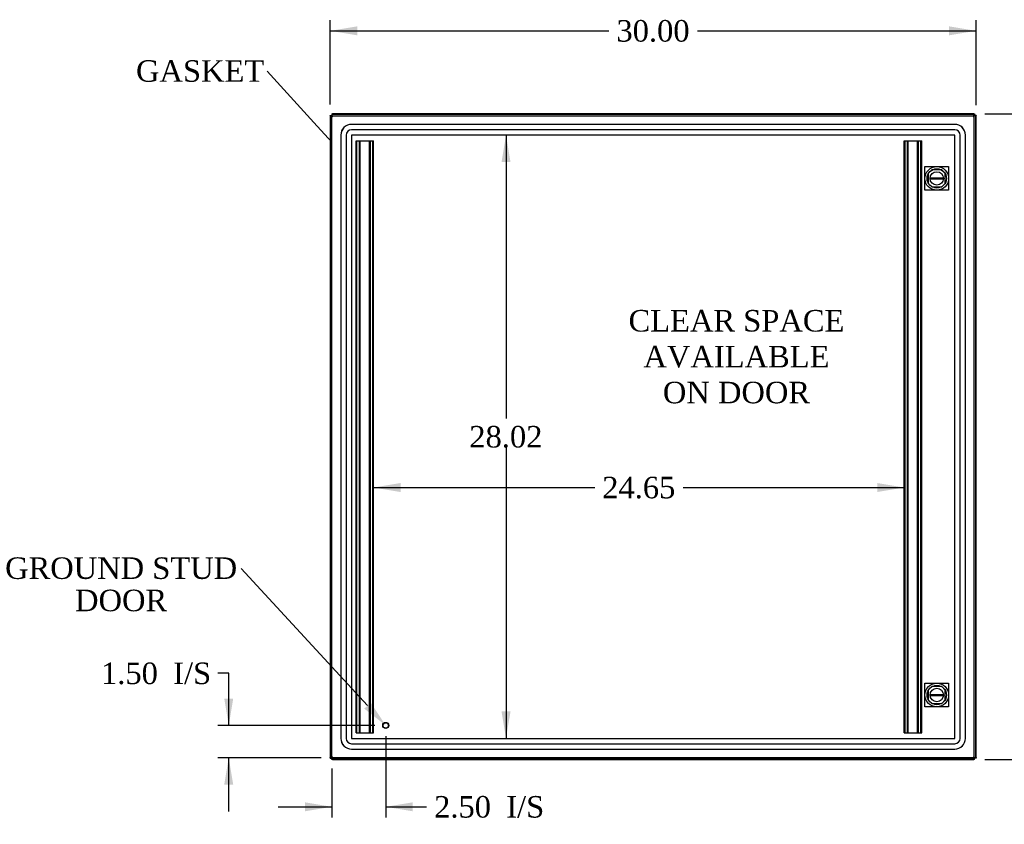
# Model space of a CAD drawing. Header units: inches. Extents: x 1 to 240, y -1 to 159.
# Tile 4 of 10: x 39 to 84, y 68 to 105. Entities that reach past the tile are written whole.
import ezdxf
from ezdxf import colors
from ezdxf.entities.mleader import LeaderData, LeaderLine
from ezdxf.enums import TextEntityAlignment as Align
from ezdxf.lldxf.tags import DXFTag
from ezdxf.math import Vec2, Vec3

# ---------------------------------------------------------------- set-up
doc = ezdxf.new("R2010")
doc.units = ezdxf.units.IN
doc.header["$MEASUREMENT"] = 0
for name, color, linetype in [('COM52809', 7, 'Continuous'), ('COM53844', 7, 'Continuous'), ('COM54638', 7, 'Continuous'), ('COM70219', 7, 'Continuous'), ('Default', 7, 'Continuous'), ('DV1_Default', 7, 'Continuous'), ('LOK10000', 7, 'Continuous'), ('STD21878', 7, 'Continuous')]:
    doc.layers.add(name, color=color, linetype=linetype)
doc.styles.add('SEACAD_Times_New_Roman', font='times.ttf')
tags = doc.linetypes.add('HIDDEN2', pattern=[0.1875, 0.125, -0.0625]).pattern_tags.tags
tags[6:7] = [DXFTag(74, 4), DXFTag(75, 0), DXFTag(340, '0'), DXFTag(46, 0.0), DXFTag(50, 0.0), DXFTag(44, 0.0), DXFTag(45, 0.0)]
tags[4:5] = [DXFTag(74, 4), DXFTag(75, 0), DXFTag(340, '0'), DXFTag(46, 0.0), DXFTag(50, 0.0), DXFTag(44, 0.0), DXFTag(45, 0.0)]
doc.dimstyles.new('HAMMOND_(STH_-_240x160)', dxfattribs={"dimtxt": 1, "dimasz": 1.25, "dimexe": 0.5, "dimexo": 0.5, "dimgap": 0.25, "dimtad": 0, "dimtih": 1, "dimtoh": 1, "dimzin": 0, "dimdsep": 46, "dimtxsty": 'SEACAD_Times_New_Roman', "dimblk1": '_SE_FILLED', "dimblk2": '_SE_FILLED', "dimsah": 1, "dimcen": 0.5, "dimadec": 0, "dimazin": 0, "dimtfac": 0.8, "dimtofl": 0, "dimtmove": 0, "dimatfit": 3, "dimfxl": 1, "dimtolj": 1, "dimtzin": 0, "dimarcsym": 0})

# ---------------------------------------------------------------- blocks, each defined once
blk = doc.blocks.new('_SE_FILLED')
at = {"color": 0}
blk.add_line((0, 0), (-1, 0), dxfattribs=at)
blk.add_solid([(0, 0), (-1, -0.1665), (-1, 0.1665), (0, 0)], dxfattribs=at)
blk = doc.blocks.new('SE')
at = {"layer": 'COM52809', "color": 7, "linetype": 'Continuous'}
for p, q in [((53.161, 70.814), (53.161, 100.639)), ((53.161, 100.639), (53.207, 100.639)), ((53.233, 100.639), (53.207, 100.639)), ((53.233, 100.711), (83.058, 100.711)), ((53.233, 100.711), (53.233, 100.665)), ((53.233, 100.639), (53.233, 100.665)), ((53.269, 100.603), (53.233, 100.639)), ((83.023, 100.603), (83.059, 100.639)), ((83.058, 100.711), (83.058, 100.665)), ((83.058, 100.639), (83.058, 100.665)), ((83.059, 100.639), (83.085, 100.639)), ((83.13, 100.639), (83.085, 100.639)), ((83.13, 100.639), (83.13, 70.814)), ((53.269, 100.603), (53.269, 100.603)), ((53.269, 100.603), (53.269, 100.603)), ((53.269, 100.603), (53.269, 100.603)), ((53.269, 100.603), (53.269, 100.603)), ((83.022, 100.603), (83.023, 100.603)), ((83.022, 100.603), (83.022, 100.603)), ((83.023, 100.603), (83.022, 100.603)), ((83.023, 100.603), (83.023, 100.603)), ((53.161, 70.814), (53.207, 70.814)), ((53.233, 70.814), (53.207, 70.814)), ((53.259, 70.84), (53.233, 70.814)), ((53.233, 70.814), (53.233, 70.787)), ((53.233, 70.742), (53.233, 70.787)), ((83.058, 70.742), (53.233, 70.742)), ((53.269, 70.85), (53.269, 70.85)), ((53.269, 70.849), (53.269, 70.85)), ((53.269, 70.85), (53.269, 70.849)), ((53.269, 70.849), (53.269, 70.849)), ((53.269, 70.849), (53.269, 70.849)), ((83.023, 70.85), (83.022, 70.85)), ((83.022, 70.85), (83.022, 70.849)), ((83.022, 70.849), (83.023, 70.849)), ((83.023, 70.849), (83.023, 70.85)), ((83.023, 70.849), (83.023, 70.849)), ((83.025, 70.847), (83.058, 70.814)), ((83.058, 70.814), (83.058, 70.787)), ((83.058, 70.742), (83.058, 70.787)), ((83.059, 70.814), (83.085, 70.814)), ((83.13, 70.814), (83.085, 70.814))]:
    blk.add_line(p, q, dxfattribs=at)
at = {"layer": 'COM52809', "color": 7, "linetype": 'HIDDEN2'}
for p, q in [((53.233, 70.814), (53.233, 100.638)), ((53.234, 100.639), (83.058, 100.639)), ((83.058, 100.638), (83.058, 70.814)), ((81.103, 98.121), (80.939, 97.957)), ((80.939, 97.957), (80.939, 97.495)), ((81.565, 98.121), (81.103, 98.121)), ((81.73, 97.957), (81.565, 98.121)), ((81.73, 97.495), (81.73, 97.957)), ((80.939, 97.495), (81.103, 97.33)), ((81.565, 97.33), (81.73, 97.495)), ((81.103, 97.33), (81.565, 97.33)), ((81.103, 74.122), (80.939, 73.958)), ((81.565, 74.122), (81.103, 74.122)), ((81.73, 73.958), (81.565, 74.122)), ((80.939, 73.958), (80.939, 73.496)), ((81.73, 73.496), (81.73, 73.958)), ((80.939, 73.496), (81.103, 73.331)), ((81.103, 73.331), (81.565, 73.331)), ((81.565, 73.331), (81.73, 73.496)), ((83.058, 70.814), (53.234, 70.814))]:
    blk.add_line(p, q, dxfattribs=at)
at = {"layer": 'COM52809', "color": 7, "linetype": 'Continuous'}
for centre, start, end in [((53.65, 101.341), 237.7263, 242.6805), ((52.531, 100.222), 27.3195, 32.2737), ((83.761, 100.222), 147.7263, 152.6805), ((82.641, 101.341), 297.3195, 302.2737), ((53.65, 70.111), 117.3195, 122.2737), ((52.531, 71.231), 327.7263, 332.6805), ((82.641, 70.111), 57.7263, 62.6805), ((83.761, 71.231), 207.3195, 212.2737)]:
    blk.add_arc(centre, 0.831, start, end, dxfattribs=at)
at = {"layer": 'COM53844', "color": 7, "linetype": 'HIDDEN2'}
for p, q in [((54.358, 71.964), (54.358, 99.464)), ((54.358, 99.464), (54.439, 99.464)), ((54.396, 71.964), (54.396, 99.464)), ((54.439, 99.464), (55.09, 99.464)), ((54.508, 71.964), (54.508, 99.464)), ((54.546, 71.964), (54.546, 99.464)), ((54.983, 71.964), (54.983, 99.464)), ((55.021, 71.964), (55.021, 99.464)), ((55.09, 99.464), (55.171, 99.464)), ((55.133, 71.964), (55.133, 99.464)), ((55.171, 71.964), (55.171, 99.464)), ((79.821, 71.964), (79.821, 99.464)), ((79.821, 99.464), (79.902, 99.464)), ((79.859, 71.964), (79.859, 99.464)), ((79.902, 99.464), (80.552, 99.464)), ((79.971, 71.964), (79.971, 99.464)), ((80.009, 71.964), (80.009, 99.464)), ((80.445, 71.964), (80.445, 99.464)), ((80.483, 71.964), (80.483, 99.464)), ((80.552, 99.464), (80.633, 99.464)), ((80.595, 71.964), (80.595, 99.464)), ((80.633, 71.964), (80.633, 99.464)), ((54.358, 71.964), (54.439, 71.964)), ((54.439, 71.964), (55.09, 71.964)), ((55.09, 71.964), (55.171, 71.964)), ((79.821, 71.964), (79.902, 71.964)), ((79.902, 71.964), (80.552, 71.964)), ((80.552, 71.964), (80.633, 71.964))]:
    blk.add_line(p, q, dxfattribs=at)
at = {"layer": 'COM54638', "color": 7, "linetype": 'Continuous'}
for p, q in [((53.157, 100.654), (53.229, 100.654)), ((53.157, 100.632), (53.157, 100.654)), ((53.229, 100.639), (53.229, 100.654)), ((53.23, 100.726), (53.23, 100.654)), ((53.23, 100.726), (53.252, 100.726)), ((53.252, 100.726), (53.252, 100.711)), ((83.063, 100.726), (53.252, 100.726)), ((83.063, 100.726), (83.085, 100.726)), ((83.063, 100.726), (83.063, 100.654)), ((83.063, 100.654), (83.085, 100.654)), ((83.085, 100.726), (83.085, 100.654)), ((83.157, 100.654), (83.085, 100.654)), ((83.085, 100.654), (83.085, 100.639)), ((83.157, 100.654), (83.157, 100.632)), ((53.157, 100.632), (53.161, 100.632)), ((53.157, 100.632), (53.157, 70.821)), ((83.157, 100.632), (83.13, 100.632)), ((83.157, 70.821), (83.157, 100.632)), ((53.157, 70.798), (53.157, 70.821)), ((53.157, 70.821), (53.161, 70.821)), ((53.157, 70.798), (53.229, 70.798)), ((53.229, 70.798), (53.229, 70.814)), ((53.23, 70.726), (53.23, 70.798)), ((53.252, 70.726), (53.23, 70.726)), ((53.252, 70.726), (53.252, 70.742)), ((53.252, 70.726), (83.063, 70.726)), ((83.085, 70.798), (83.063, 70.798)), ((83.063, 70.726), (83.063, 70.798)), ((83.085, 70.726), (83.063, 70.726)), ((83.085, 70.814), (83.085, 70.798)), ((83.085, 70.726), (83.085, 70.798)), ((83.157, 70.798), (83.085, 70.798)), ((83.157, 70.821), (83.13, 70.821)), ((83.157, 70.821), (83.157, 70.798))]:
    blk.add_line(p, q, dxfattribs=at)
for points, knots in [([(53.252, 100.726), (53.252, 100.726), (53.253, 100.726), (53.254, 100.725), (53.256, 100.724), (53.257, 100.723), (53.258, 100.722), (53.26, 100.719), (53.261, 100.717), (53.263, 100.715), (53.264, 100.713), (53.264, 100.712)], [0, 0, 0, 0, 0.0371909, 0.0742918, 0.1113003, 0.1482144, 0.1850317, 0.2217502, 0.2583676, 0.2948818, 0.3238995, 0.3238995, 0.3238995, 0.3238995]), ([(83.051, 100.712), (83.052, 100.714), (83.053, 100.717), (83.056, 100.721), (83.058, 100.724), (83.061, 100.726), (83.062, 100.726), (83.063, 100.726)], [0.6762285, 0.6762285, 0.6762285, 0.6762285, 0.7416859, 0.80582, 0.8702582, 0.9349888, 1, 1, 1, 1]), ([(83.062, 100.636), (83.064, 100.639), (83.065, 100.641), (83.073, 100.65), (83.079, 100.654), (83.085, 100.654)], [0.3395489, 0.3395489, 0.3395489, 0.3395489, 0.5, 0.5, 1, 1, 1, 1]), ([(83.157, 100.632), (83.157, 100.631), (83.157, 100.63), (83.157, 100.629), (83.156, 100.628), (83.154, 100.626), (83.153, 100.625), (83.151, 100.624), (83.148, 100.622), (83.146, 100.621), (83.143, 100.619), (83.139, 100.618), (83.136, 100.616), (83.133, 100.615), (83.132, 100.614), (83.132, 100.614)], [0, 0, 0, 0, 0.0371909, 0.0742918, 0.1113003, 0.1482144, 0.1850317, 0.2217502, 0.2583676, 0.2948818, 0.3312906, 0.367592, 0.4037839, 0.4398642, 0.4430227, 0.4430227, 0.4430227, 0.4430227]), ([(53.264, 70.74), (53.263, 70.738), (53.261, 70.735), (53.259, 70.731), (53.256, 70.728), (53.254, 70.726), (53.253, 70.726), (53.252, 70.726)], [0.6762285, 0.6762285, 0.6762285, 0.6762285, 0.7416859, 0.80582, 0.8702582, 0.9349888, 1, 1, 1, 1]), ([(83.063, 70.726), (83.063, 70.726), (83.062, 70.726), (83.06, 70.727), (83.059, 70.728), (83.058, 70.729), (83.056, 70.731), (83.055, 70.733), (83.053, 70.735), (83.052, 70.738), (83.051, 70.739), (83.051, 70.74)], [0, 0, 0, 0, 0.0371909, 0.0742918, 0.1113003, 0.1482144, 0.1850317, 0.2217502, 0.2583676, 0.2948818, 0.3238995, 0.3238995, 0.3238995, 0.3238995]), ([(83.085, 70.798), (83.079, 70.798), (83.073, 70.802), (83.066, 70.81), (83.064, 70.812), (83.063, 70.815)], [0, 0, 0, 0, 0.5, 0.5, 0.6333655, 0.6333655, 0.6333655, 0.6333655]), ([(83.132, 70.838), (83.134, 70.837), (83.14, 70.834), (83.147, 70.831), (83.152, 70.828), (83.155, 70.825), (83.157, 70.823), (83.157, 70.821), (83.157, 70.821)], [0.5573083, 0.5573083, 0.5573083, 0.5573083, 0.6145307, 0.7416859, 0.80582, 0.8702582, 0.9349888, 1, 1, 1, 1])]:
    blk.add_open_spline(points, degree=3, knots=knots, dxfattribs=at)
for points in [[(83.085, 100.654), (83.085, 100.651), (83.084, 100.647), (83.082, 100.643)], [(83.082, 70.809), (83.084, 70.805), (83.085, 70.802), (83.085, 70.798)]]:
    blk.add_open_spline(points, degree=3, dxfattribs=at)
at = {"layer": 'COM70219', "color": 7, "linetype": 'HIDDEN2'}
for p, q in [((82.168, 100.237), (54.146, 100.237)), ((82.168, 100.236), (54.146, 100.236)), ((53.646, 99.737), (53.646, 71.715)), ((53.647, 99.737), (53.647, 71.715)), ((53.896, 99.737), (53.896, 71.715)), ((54.145, 99.737), (54.145, 71.715)), ((82.168, 99.987), (54.146, 99.987)), ((82.168, 99.738), (54.146, 99.738)), ((82.168, 99.737), (54.146, 99.737)), ((54.146, 99.737), (54.146, 71.715)), ((82.168, 71.715), (82.168, 99.737)), ((82.169, 71.715), (82.169, 99.737)), ((82.418, 71.715), (82.418, 99.737)), ((82.667, 71.715), (82.667, 99.737)), ((82.668, 71.715), (82.668, 99.737)), ((54.146, 71.715), (82.168, 71.715)), ((54.146, 71.714), (82.168, 71.714)), ((54.146, 71.465), (82.168, 71.465)), ((54.146, 71.216), (82.168, 71.216)), ((54.146, 71.215), (82.168, 71.215))]:
    blk.add_line(p, q, dxfattribs=at)
for centre, radius, start, end in [((54.146, 99.737), 0.5, 90, 180), ((54.146, 99.737), 0.499, 90, 180), ((82.168, 99.737), 0.5, 0, 90), ((82.168, 99.737), 0.499, 0, 90), ((54.146, 99.737), 0.25, 90, 180), ((54.146, 99.737), 0.001, 90, 180), ((82.168, 99.737), 0.25, 0, 90), ((82.168, 99.737), 0.001, 0, 90), ((54.146, 71.715), 0.5, 180, 270), ((54.146, 71.715), 0.499, 180, 270), ((54.146, 71.715), 0.25, 180, 270), ((54.146, 71.715), 0.001, 180, 270), ((82.168, 71.715), 0.5, 270, 360), ((82.168, 71.715), 0.001, 270, 360), ((82.168, 71.715), 0.25, 270, 360), ((82.168, 71.715), 0.499, 270, 360)]:
    blk.add_arc(centre, radius, start, end, dxfattribs=at)
at = {"layer": 'DV1_Default', "color": 7, "linetype": 'HIDDEN2'}
for p, q in [((80.784, 98.276), (81.884, 98.276)), ((80.784, 97.176), (80.784, 98.276)), ((81.884, 98.276), (81.884, 97.176)), ((81.884, 97.176), (80.784, 97.176)), ((80.784, 74.277), (81.884, 74.277)), ((80.784, 73.177), (80.784, 74.277)), ((81.884, 74.277), (81.884, 73.177)), ((81.884, 73.177), (80.784, 73.177))]:
    blk.add_line(p, q, dxfattribs=at)
at = {"layer": 'LOK10000', "color": 7, "linetype": 'Continuous'}
for p, q in [((81.023, 97.756), (81.645, 97.756)), ((81.645, 97.696), (81.023, 97.696)), ((81.023, 73.757), (81.645, 73.757)), ((81.645, 73.697), (81.023, 73.697))]:
    blk.add_line(p, q, dxfattribs=at)
for centre, radius in [((81.334, 97.726), 0.55), ((81.334, 97.726), 0.45), ((81.334, 97.726), 0.312), ((81.334, 73.727), 0.55), ((81.334, 73.727), 0.45), ((81.334, 73.727), 0.312)]:
    blk.add_circle(centre, radius, dxfattribs=at)
for centre, start, end in [((81.334, 97.726), 174.4888, 185.5112), ((81.334, 97.726), 354.4888, 5.5112), ((81.334, 73.727), 174.4888, 185.5112), ((81.334, 73.727), 354.4888, 5.5112)]:
    blk.add_arc(centre, 0.312, start, end, dxfattribs=at)
at = {"layer": 'STD21878', "color": 7, "linetype": 'HIDDEN2'}
for radius in [0.141, 0.125]:
    blk.add_circle((55.733, 72.314), radius, dxfattribs=at)
at = {"layer": 'DV1_Default', "insert": (72.028, 91.613), "char_height": 1, "width": 9.93246, "attachment_point": 2}
blk.add_mtext('{\\fTimes New Roman|b0||i0||c0|p34;\\C7;\\H1.;\\W1.;CLEAR SPACE\\P}{\\fTimes New Roman|b0||i0||c0|p34;\\C7;\\H1.;\\W1.;AVAILABLE \\P}{\\fTimes New Roman|b0||i0||c0|p34;\\C7;\\H1.;\\W1.;ON DOOR}', dxfattribs=at)
blk = doc.blocks.new('DMBLK224')
at = {"layer": 'Default', "linetype": 'Continuous'}
for points in [[(54.407, 104.789), (53.157, 104.58), (54.407, 104.372)], [(81.907, 104.789), (81.907, 104.372), (83.157, 104.58)]]:
    blk.add_hatch(color=7, dxfattribs=at).paths.add_polyline_path(points)
at = {"layer": 'Default', "color": 7, "linetype": 'Continuous'}
for p, q in [((53.157, 101.154), (53.157, 105.08)), ((83.157, 101.132), (83.157, 105.08)), ((53.157, 104.58), (66.101, 104.58)), ((70.214, 104.58), (83.157, 104.58))]:
    blk.add_line(p, q, dxfattribs=at)
at = {"layer": 'Default', "color": 7, "linetype": 'Continuous', "style": 'SEACAD_Times_New_Roman'}
blk.add_text('30.00', height=1, dxfattribs=at).set_placement((66.451, 105.08), align=Align.TOP_LEFT)
blk = doc.blocks.new('DMBLK225')
at = {"layer": 'Default', "linetype": 'Continuous'}
for points in [[(88.113, 99.476), (87.904, 100.726), (87.696, 99.476)], [(88.113, 71.976), (87.696, 71.976), (87.904, 70.726)]]:
    blk.add_hatch(color=7, dxfattribs=at).paths.add_polyline_path(points)
at = {"layer": 'Default', "color": 7, "linetype": 'Continuous'}
for p, q in [((83.563, 100.726), (88.404, 100.726)), ((87.904, 100.726), (87.904, 86.576)), ((87.904, 85.226), (87.904, 70.726)), ((83.563, 70.726), (88.404, 70.726))]:
    blk.add_line(p, q, dxfattribs=at)
at = {"layer": 'Default', "color": 7, "linetype": 'Continuous', "style": 'SEACAD_Times_New_Roman'}
blk.add_text('30.00', height=1, dxfattribs=at).set_placement((86.198, 86.226), align=Align.TOP_LEFT)
blk = doc.blocks.new('DMBLK237')
at = {"layer": 'Default', "linetype": 'Continuous'}
for points in [[(51.983, 68.326), (53.233, 68.534), (51.983, 68.742)], [(56.983, 68.326), (56.983, 68.742), (55.733, 68.534)]]:
    blk.add_hatch(color=7, dxfattribs=at).paths.add_polyline_path(points)
at = {"layer": 'Default', "color": 7, "linetype": 'Continuous'}
for p, q in [((55.733, 71.814), (55.733, 68.034)), ((53.233, 70.314), (53.233, 68.034)), ((50.733, 68.534), (53.233, 68.534)), ((55.733, 68.534), (57.13, 68.534)), ((57.13, 68.534), (57.63, 68.534))]:
    blk.add_line(p, q, dxfattribs=at)
at = {"layer": 'Default', "color": 7, "linetype": 'Continuous', "style": 'SEACAD_Times_New_Roman'}
for s, p in [('I/S', (61.334, 69.034)), ('2.50', (57.98, 69.034))]:
    blk.add_text(s, height=1, dxfattribs=at).set_placement(p, align=Align.TOP_LEFT)
blk = doc.blocks.new('DMBLK238')
at = {"layer": 'Default', "linetype": 'Continuous'}
for points in [[(48.23, 73.564), (48.439, 72.314), (48.647, 73.564)], [(48.23, 69.564), (48.647, 69.564), (48.439, 70.814)]]:
    blk.add_hatch(color=7, dxfattribs=at).paths.add_polyline_path(points)
at = {"layer": 'Default', "color": 7, "linetype": 'Continuous'}
for p, q in [((48.439, 74.736), (47.939, 74.736)), ((48.439, 72.314), (48.439, 74.736)), ((55.233, 72.314), (47.939, 72.314)), ((52.734, 70.814), (47.939, 70.814)), ((48.439, 68.314), (48.439, 70.814))]:
    blk.add_line(p, q, dxfattribs=at)
at = {"layer": 'Default', "color": 7, "linetype": 'Continuous', "style": 'SEACAD_Times_New_Roman'}
for s, p in [('1.50', (42.505, 75.236)), ('I/S', (45.859, 75.236))]:
    blk.add_text(s, height=1, dxfattribs=at).set_placement(p, align=Align.TOP_LEFT)
blk = doc.blocks.new('DMBLK242')
at = {"layer": 'Default', "linetype": 'Continuous'}
for points in [[(56.421, 83.574), (55.171, 83.366), (56.421, 83.157)], [(78.571, 83.574), (78.571, 83.157), (79.821, 83.366)]]:
    blk.add_hatch(color=7, dxfattribs=at).paths.add_polyline_path(points)
at = {"layer": 'Default', "color": 7, "linetype": 'Continuous'}
for p, q in [((55.171, 83.366), (65.44, 83.366)), ((69.552, 83.366), (79.821, 83.366))]:
    blk.add_line(p, q, dxfattribs=at)
at = {"layer": 'Default', "color": 7, "linetype": 'Continuous', "style": 'SEACAD_Times_New_Roman'}
blk.add_text('24.65', height=1, dxfattribs=at).set_placement((65.79, 83.866), align=Align.TOP_LEFT)
blk = doc.blocks.new('DMBLK245')
at = {"layer": 'Default', "linetype": 'Continuous'}
for points in [[(61.53, 98.488), (61.321, 99.738), (61.113, 98.488)], [(61.53, 72.964), (61.113, 72.964), (61.321, 71.714)]]:
    blk.add_hatch(color=7, dxfattribs=at).paths.add_polyline_path(points)
at = {"layer": 'Default', "color": 7, "linetype": 'Continuous'}
for p, q in [((61.321, 99.738), (61.321, 86.576)), ((61.321, 85.226), (61.321, 71.714))]:
    blk.add_line(p, q, dxfattribs=at)
at = {"layer": 'Default', "color": 7, "linetype": 'Continuous', "style": 'SEACAD_Times_New_Roman'}
blk.add_text('28.02', height=1, dxfattribs=at).set_placement((59.615, 86.226), align=Align.TOP_LEFT)

msp = doc.modelspace()

# ---------------------------------------------------------------- block references
at = {"layer": 'Default'}
msp.add_blockref('SE', (0, 0), dxfattribs=at)

# ---------------------------------------------------------------- dimensions: what is measured, and where the dimension line sits
at = {"layer": 'Default', "color": 7, "linetype": 'Continuous'}
for base, p1, p2, angle, picture, middle in [((53.157, 104.58), (53.157, 100.654), (83.157, 100.632), 359.9573, 'DMBLK224', (68.157, 104.58)), ((87.904, 100.726), (83.063, 100.726), (83.063, 70.726), 270, 'DMBLK225', (87.904, 85.726)), ((61.321, 99.738), (54.146, 99.738), (54.146, 71.714), 270, 'DMBLK245', (61.321, 85.726)), ((55.171, 83.366), (55.171, 71.964), (79.821, 71.964), 0, 'DMBLK242', (67.496, 83.366))]:
    dim = msp.add_linear_dim(base=base, p1=p1, p2=p2, angle=angle, text='\\A1;<>', dimstyle='HAMMOND_(STH_-_240x160)', dxfattribs=at)
    dim.commit()
    dim.dimension.update_dxf_attribs({"geometry": picture, "text_midpoint": middle, "dimtype": 161})
dim = msp.add_linear_dim(base=(48.439, 72.314), p1=(53.234, 70.814), p2=(55.733, 72.314), angle=90, text='\\A1;<> I/S', dimstyle='HAMMOND_(STH_-_240x160)', override={"dimtmove": 1}, dxfattribs=at)
dim.commit()
dim.dimension.update_dxf_attribs({"geometry": 'DMBLK238', "text_midpoint": (47.939, 74.736), "dimtype": 160})
dim = msp.add_linear_dim(base=(55.733, 68.534), p1=(53.233, 70.814), p2=(55.733, 72.314), text='\\A1;<> I/S', dimstyle='HAMMOND_(STH_-_240x160)', override={"dimtmove": 1}, dxfattribs=at)
dim.commit()
dim.dimension.update_dxf_attribs({"geometry": 'DMBLK237', "text_midpoint": (57.63, 68.534), "dimtype": 160})

# ---------------------------------------------------------------- leaders
ml = msp.add_multileader_mtext('Standard', dxfattribs=at)
ml.set_content('{\\pxsm0.9;\\fTimes New Roman|b0||i0||c0|p34;\\W1.;GASKET\\P}', color=7)
ml.set_leader_properties()
ml.set_arrow_properties(name='_SE_FILLED')
ml.build(insert=Vec2(0, 0))
ml.multileader.update_dxf_attribs({"dogleg_length": 0, "arrow_head_size": 1.25})
ctx = ml.context
ctx.base_point, ctx.char_height, ctx.arrow_head_size, ctx.landing_gap_size = Vec3(44.041, 102.294), 1, 1.25, 0.35
notes = []
notes.append((ctx, [(0, (1, 1, 0), (50.219, 102.704), (-1, 0), 0, [(0, [(53.233, 99.406)], 0, [])])]))
ctx.mtext.insert = Vec3(44.131, 103.215)
ml = msp.add_multileader_mtext('Standard', dxfattribs=at)
ml.set_content('{\\pxsm0.9;\\fTimes New Roman|b0||i0||c0|p34;\\W1.;GROUND STUD\\PDOOR\\P}', color=7)
ml.set_leader_properties()
ml.build(insert=Vec2(0, 0))
ml.multileader.update_dxf_attribs({"dogleg_length": 0, "arrow_head_size": 1.25})
ctx = ml.context
ctx.base_point, ctx.char_height, ctx.arrow_head_size, ctx.landing_gap_size = Vec3(38.13, 79.199), 1, 1.25, 0.35
ctx.text_align_type = 1
notes.append((ctx, [(0, (1, 1, 0), (49.011, 79.609), (-1, 0), 0, [(0, [(55.733, 72.314)], 0, [])])]))
ctx.mtext.insert, ctx.mtext.alignment = Vec3(43.44, 80.121), 2
for ctx, leaders in notes:
    for number, flags, end, landing, length, lines in leaders:
        leader = LeaderData()
        leader.index, (leader.has_last_leader_line, leader.has_dogleg_vector, leader.attachment_direction) = number, flags
        leader.last_leader_point, leader.dogleg_vector, leader.dogleg_length = Vec3(end), Vec3(landing), length
        for number, points, colour, breaks in lines:
            line = LeaderLine()
            line.index, line.vertices, line.color, line.breaks = number, Vec3.list(points), colors.encode_raw_color(colour), breaks
            leader.lines.append(line)
        ctx.leaders.append(leader)

doc.saveas('drawing.dxf')
